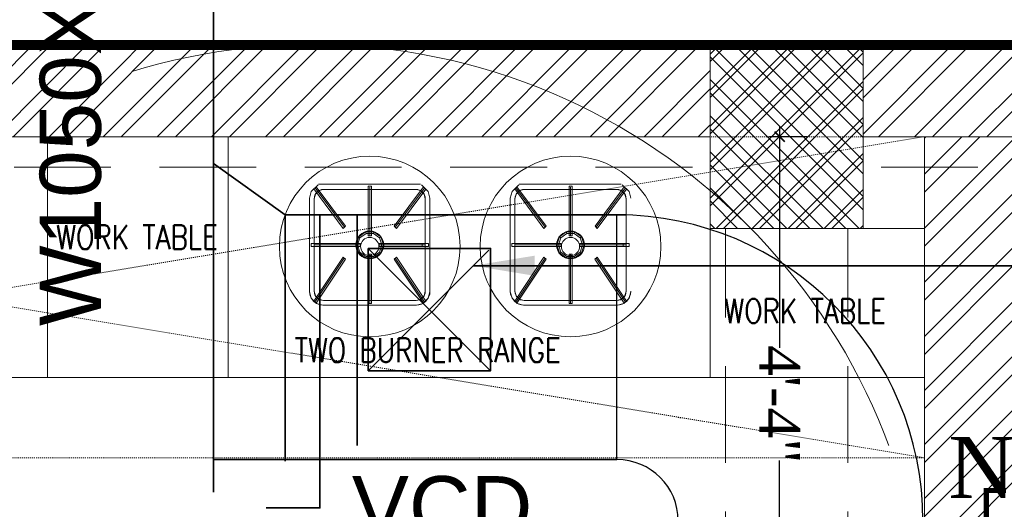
# Model space of a CAD drawing. Header units: inches. Extents: x 105152 to 158499, y 12149 to 30915.
# Tile 182 of 256: x 126659 to 126756, y 21557 to 21605. Entities that reach past the tile are written whole.
import ezdxf

# ---------------------------------------------------------------- set-up
doc = ezdxf.new("R2010")
doc.units = ezdxf.units.IN
doc.header["$MEASUREMENT"] = 0
doc.header["$PDMODE"] = 34
doc.linetypes.add('HIDDEN', pattern=[0.375, 0.25, -0.125])
for name, color, linetype, lineweight in [('AR - PLAN', 251, 'Continuous', 5), ('BEAM', 173, 'Continuous', 5), ('COVERAGE ', 251, 'Continuous', 5), ('DRAINAGE ', 7, 'Continuous', 9), ('EX AIR DUCT', 1, 'Continuous', 35), ('FLOOR RAISE', 4, 'Continuous', 5), ('HVAC SERVICE', 1, 'Continuous', 35), ('HVAC TEXT PP', 104, 'Continuous', 20), ('KIT TEXT.', 5, 'Continuous', 5), ('PD_BRICK WALL_115', 134, 'Continuous', 30), ('PD_COLUMN', 2, 'Continuous', 60), ('PD_HATCH', 45, 'Continuous', 9), ('PP-HVAC EXHAUST DUCT', 1, 'Continuous', 30), ('PP-TEXT', 7, 'Continuous', 40), ('RO WATER ', 15, 'Continuous', 15), ('VCD', 5, 'Continuous', 35), ('WATER SUPPLY ', 7, 'Continuous', 9)]:
    doc.layers.add(name, color=color, linetype=linetype, lineweight=lineweight)
for name, color, linetype in [('KIT EQUIPMENT', 7, 'Continuous'), ('PD_025_TEXT', 61, 'Continuous'), ('PP--DIM', 7, 'Continuous'), ('PP-SPRINKLER', 1, 'Continuous')]:
    doc.layers.add(name, color=color, linetype=linetype)
doc.styles.add('Arial', font='GOTHIC.TTF')
doc.styles.add('ISO', font='isocp.shx', dxfattribs={"height": 250})
doc.styles.get("Standard").update_dxf_attribs({"font": 'arial.ttf', "height": 6})
doc.styles.add('TIMES NEW ROMAN', font='times.ttf')
doc.dimstyles.new('ISO-10', dxfattribs={"dimtxt": 6, "dimasz": 0.5, "dimexe": 1.25, "dimexo": 0.625, "dimtad": 1, "dimtoh": 1, "dimdec": 1, "dimlunit": 4, "dimtxsty": 'Standard', "dimblk": 'ARCHTICK', "dimcen": 2.5, "dimclrt": 3, "dimadec": 0, "dimazin": 0, "dimtfac": 1, "dimtdec": 1, "dimtmove": 1, "dimatfit": 3, "dimfxl": 1, "dimarcsym": 0})
doc.dimstyles.new('PP-DIM', dxfattribs={"dimtxt": 4, "dimasz": 1, "dimexe": 1, "dimexo": 1, "dimgap": 0.09, "dimtad": 0, "dimdec": 0, "dimzin": 0, "dimdsep": 46, "dimlunit": 4, "dimtxsty": 'TIMES NEW ROMAN', "dimblk": 'ARCHTICK', "dimcen": 0.09, "dimdle": 1, "dimclrd": 256, "dimclre": 256, "dimclrt": 256, "dimadec": 0, "dimazin": 0, "dimtfac": 1, "dimtdec": 4, "dimtofl": 0, "dimtmove": 1, "dimatfit": 3, "dimfxl": 1, "dimtolj": 1, "dimtzin": 0, "dimlwd": -1, "dimlwe": -1, "dimarcsym": 0})

# ---------------------------------------------------------------- blocks, each defined once
blk = doc.blocks.new('PP-CEILING PENDANT')
at = {"layer": 'COVERAGE ', "color": 8, "lineweight": 5}
blk.add_circle((0, 0), 1700, dxfattribs=at)
blk = doc.blocks.new('_ArchTick')
at = {"color": 0, "linetype": 'ByBlock', "const_width": 0.15}
blk.add_lwpolyline([(-0.5, -0.5), (0.5, 0.5)], dxfattribs=at)
blk = doc.blocks.new('*D814')
at = {"layer": 'Defpoints', "color": 0}
for p in [(174.475, 316.717), (178.164, 316.717), (178.164, 264.218)]:
    blk.add_point(p, dxfattribs=at)
at = {"layer": 'PP--DIM'}
for p, q in [((174.475, 317.717), (174.476, 295.989)), ((177.164, 316.717), (173.475, 316.717)), ((174.476, 263.218), (174.476, 284.945)), ((177.164, 264.218), (173.476, 264.218))]:
    blk.add_line(p, q, dxfattribs=at)
for p, rotation in [((174.475, 316.717), 90.00075078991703), ((174.476, 264.218), 270.000750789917)]:
    blk.add_blockref('_ArchTick', p, dxfattribs=dict(at, rotation=rotation))
at = {"layer": 'PP--DIM', "insert": (174.476, 290.467), "char_height": 4, "attachment_point": 5, "rotation": 270.00075, "style": 'TIMES NEW ROMAN'}
blk.add_mtext('\\A1;4\'-4"', dxfattribs=at)
blk = doc.blocks.new('DRAINAGE')
at = {"layer": 'FLOOR RAISE', "const_width": 1}
blk.add_lwpolyline([(279.768, 645.092), (1025.268, 645.092), (1025.268, 488.592), (1007.268, 488.592), (1007.268, 485.592), (731.268, 485.592), (731.268, 383.592), (642.768, 383.592), (494.268, 383.592), (494.268, 317.092), (278.268, 317.092), (278.268, 335.092), (279.768, 335.092), (279.768, 645.092)], dxfattribs=at)
at = {"layer": 'PP-TEXT', "insert": (487.621, 600.519), "char_height": 6, "width": 26.6614, "attachment_point": 7, "style": 'Arial'}
blk.add_mtext('{\\fTimes New Roman|b0|i0|c0|p0;N.T}', dxfattribs=at)
blk = doc.blocks.new('A$C6E471120')
at = {"layer": 'KIT EQUIPMENT', "color": 251, "linetype": 'HIDDEN', "lineweight": 5, "ltscale": 0.025}
for p, q in [((0, -800), (-4838.7, 0)), ((-4838.7, -800), (0, 0))]:
    blk.add_line(p, q, dxfattribs=at)
at = {"layer": 'KIT EQUIPMENT', "color": 251, "lineweight": 5}
for p, q in [((-1509.8, -119.8, -370.3), (-1526.9, -136.9, -370.3)), ((-1254.8, -118.3, -416.6), (-1509, -118.3, -416.6)), ((-1235.5, -136.9, -370.3), (-1252.7, -119.8, -370.3)), ((-1009.8, -119.8, -370.3), (-1026.9, -136.9, -370.3)), ((-754.8, -118.3, -416.6), (-1009, -118.3, -416.6)), ((-735.5, -136.9, -370.3), (-752.7, -119.8, -370.3)), ((-1526.9, -136.9, -370.3), (-1531.2, -152.9, -370.3)), ((-1516.5, -142.9, -370.3), (-1519.6, -154.5, -370.3)), ((-1516.5, -142.9, -416.6), (-1519.6, -154.5, -416.6)), ((-1517.5, -127.6, -1064.6), (-1444.5, -225.7, -717.4)), ((-1508.1, -134.4, -370.3), (-1516.5, -142.9, -370.3)), ((-1508.1, -134.4, -416.6), (-1516.5, -142.9, -416.6)), ((-1496.5, -131.3, -370.3), (-1508.1, -134.4, -370.3)), ((-1496.5, -131.3, -416.6), (-1508.1, -134.4, -416.6)), ((-1265.9, -131.3, -370.3), (-1496.5, -131.3, -370.3)), ((-1265.9, -131.3, -416.6), (-1496.5, -131.3, -416.6)), ((-1265.9, -131.3, -1064.6), (-1496.5, -131.3, -1064.6)), ((-1381.2, -246.6, -717.4), (-1381.2, -125.5, -1064.6)), ((-1317.5, -225.8, -717.4), (-1244.4, -127.7, -1064.6)), ((-1254.4, -134.4, -370.3), (-1265.9, -131.3, -370.3)), ((-1254.4, -134.4, -416.6), (-1265.9, -131.3, -416.6)), ((-1245.9, -142.9, -370.3), (-1254.4, -134.4, -370.3)), ((-1245.9, -142.9, -416.6), (-1254.4, -134.4, -416.6)), ((-1242.8, -154.5, -370.3), (-1245.9, -142.9, -370.3)), ((-1242.8, -154.5, -416.6), (-1245.9, -142.9, -416.6)), ((-1231.2, -152.9, -370.3), (-1235.5, -136.9, -370.3)), ((-1026.9, -136.9, -370.3), (-1031.2, -152.9, -370.3)), ((-1016.5, -142.9, -370.3), (-1019.6, -154.5, -370.3)), ((-1016.5, -142.9, -416.6), (-1019.6, -154.5, -416.6)), ((-1017.5, -127.6, -1064.6), (-944.5, -225.7, -717.4)), ((-1008.1, -134.4, -370.3), (-1016.5, -142.9, -370.3)), ((-1008.1, -134.4, -416.6), (-1016.5, -142.9, -416.6)), ((-996.5, -131.3, -370.3), (-1008.1, -134.4, -370.3)), ((-996.5, -131.3, -416.6), (-1008.1, -134.4, -416.6)), ((-765.9, -131.3, -370.3), (-996.5, -131.3, -370.3)), ((-765.9, -131.3, -416.6), (-996.5, -131.3, -416.6)), ((-765.9, -131.3, -1064.6), (-996.5, -131.3, -1064.6)), ((-881.2, -246.6, -717.4), (-881.2, -125.5, -1064.6)), ((-817.5, -225.8, -717.4), (-744.4, -127.7, -1064.6)), ((-754.4, -134.4, -370.3), (-765.9, -131.3, -370.3)), ((-754.4, -134.4, -416.6), (-765.9, -131.3, -416.6)), ((-745.9, -142.9, -370.3), (-754.4, -134.4, -370.3)), ((-745.9, -142.9, -416.6), (-754.4, -134.4, -416.6)), ((-742.8, -154.5, -370.3), (-745.9, -142.9, -370.3)), ((-742.8, -154.5, -416.6), (-745.9, -142.9, -416.6)), ((-731.2, -152.9, -370.3), (-735.5, -136.9, -370.3)), ((-1531.2, -152.9, -370.3), (-1531.2, -386.6, 324)), ((-1531.2, -154.5, -1064.6), (-1531.2, -385, -370.3)), ((-1519.6, -154.5, -370.3), (-1519.6, -385, 324)), ((-1519.6, -154.5, -1064.6), (-1519.6, -385, -370.3)), ((-1242.8, -154.5, -1064.6), (-1242.8, -385, -370.3)), ((-1242.8, -154.5, -370.3), (-1242.8, -385, 324)), ((-1242.8, -385, 324), (-1242.8, -154.5, -370.3)), ((-1231.2, -386.6, 324), (-1231.2, -152.9, -370.3)), ((-1231.2, -152.9, -370.3), (-1231.2, -386.6, 324)), ((-1231.2, -385, -370.3), (-1231.2, -154.5, -1064.6)), ((-1231.2, -154.5, -1064.6), (-1231.2, -385, -370.3)), ((-1031.2, -152.9, -370.3), (-1031.2, -386.6, 324)), ((-1031.2, -154.5, -1064.6), (-1031.2, -385, -370.3)), ((-1019.6, -154.5, -370.3), (-1019.6, -385, 324)), ((-1019.6, -154.5, -1064.6), (-1019.6, -385, -370.3)), ((-742.8, -154.5, -1064.6), (-742.8, -385, -370.3)), ((-742.8, -154.5, -370.3), (-742.8, -385, 324)), ((-742.8, -385, 324), (-742.8, -154.5, -370.3)), ((-1405.5, -252.1, -46.3), (-1390.5, -241.2, -46.3)), ((-1390.5, -241.2, -46.3), (-1371.9, -241.2, -46.3)), ((-1371.9, -241.2, -46.3), (-1356.9, -252.1, -46.3)), ((-905.5, -252.1, -46.3), (-890.5, -241.2, -46.3)), ((-890.5, -241.2, -46.3), (-871.9, -241.2, -46.3)), ((-871.9, -241.2, -46.3), (-856.9, -252.1, -46.3)), ((-1411.3, -269.8, -46.3), (-1405.5, -252.1, -46.3)), ((-1356.9, -252.1, -46.3), (-1351.2, -269.8, -46.3)), ((-911.3, -269.8, -46.3), (-905.5, -252.1, -46.3)), ((-856.9, -252.1, -46.3), (-851.2, -269.8, -46.3)), ((-1404.4, -269.8, -717.4), (-1519.6, -269.8, -717.4)), ((-1405.5, -287.4, -46.3), (-1411.3, -269.8, -46.3)), ((-1390.5, -298.3, -46.3), (-1405.5, -287.4, -46.3)), ((-1381.2, -414, -370.3), (-1381.2, -292.9, -717.4)), ((-1356.9, -287.4, -46.3), (-1371.9, -298.3, -46.3)), ((-1242.8, -269.8, -717.4), (-1358.1, -269.8, -717.4)), ((-1351.2, -269.8, -46.3), (-1356.9, -287.4, -46.3)), ((-904.4, -269.8, -717.4), (-1019.6, -269.8, -717.4)), ((-905.5, -287.4, -46.3), (-911.3, -269.8, -46.3)), ((-890.5, -298.3, -46.3), (-905.5, -287.4, -46.3)), ((-881.2, -414, -370.3), (-881.2, -292.9, -717.4)), ((-856.9, -287.4, -46.3), (-871.9, -298.3, -46.3)), ((-742.8, -269.8, -717.4), (-858.1, -269.8, -717.4)), ((-851.2, -269.8, -46.3), (-856.9, -287.4, -46.3)), ((-1517.6, -412.3, -370.3), (-1444.6, -302.6, -717.4)), ((-1371.9, -298.3, -46.3), (-1390.5, -298.3, -46.3)), ((-1317.5, -302.7, -717.4), (-1244.5, -412.4, -370.3)), ((-1017.6, -412.3, -370.3), (-944.6, -302.6, -717.4)), ((-871.9, -298.3, -46.3), (-890.5, -298.3, -46.3)), ((-817.5, -302.7, -717.4), (-744.5, -412.4, -370.3)), ((-1531.2, -386.6, 324), (-1526.9, -402.6, 324)), ((-1519.6, -385, 324), (-1516.5, -396.6, 324)), ((-1245.9, -396.6, 324), (-1242.8, -385, 324)), ((-1235.5, -402.6, 324), (-1231.2, -386.6, 324)), ((-1031.2, -386.6, 324), (-1026.9, -402.6, 324)), ((-1019.6, -385, 324), (-1016.5, -396.6, 324)), ((-745.9, -396.6, 324), (-742.8, -385, 324)), ((-735.5, -402.6, 324), (-731.2, -386.6, 324)), ((-1526.9, -402.6, 324), (-1514.1, -415.5, 324)), ((-1516.5, -396.6, 324), (-1508.1, -405.1, 324)), ((-1514.1, -415.5, 324), (-1498, -419.8, 324)), ((-1508.1, -405.1, 324), (-1496.5, -408.2, 324)), ((-1496.5, -408.2, 324), (-1265.9, -408.2, 324)), ((-1496.5, -408.2, -370.3), (-1265.9, -408.2, -370.3)), ((-1265.9, -408.2, 324), (-1254.4, -405.1, 324)), ((-1264.4, -419.8, 324), (-1248.4, -415.5, 324)), ((-1254.4, -405.1, 324), (-1245.9, -396.6, 324)), ((-1248.4, -415.5, 324), (-1235.5, -402.6, 324)), ((-1026.9, -402.6, 324), (-1014.1, -415.5, 324)), ((-1016.5, -396.6, 324), (-1008.1, -405.1, 324)), ((-1014.1, -415.5, 324), (-998, -419.8, 324)), ((-1008.1, -405.1, 324), (-996.5, -408.2, 324)), ((-996.5, -408.2, 324), (-765.9, -408.2, 324)), ((-996.5, -408.2, -370.3), (-765.9, -408.2, -370.3)), ((-765.9, -408.2, 324), (-754.4, -405.1, 324)), ((-764.4, -419.8, 324), (-748.4, -415.5, 324)), ((-754.4, -405.1, 324), (-745.9, -396.6, 324)), ((-748.4, -415.5, 324), (-735.5, -402.6, 324)), ((-1264.4, -419.8, 324), (-1498, -419.8, 324)), ((-1498, -419.8, 324), (-1264.4, -419.8, 324)), ((-1264.4, -419.8, 324), (-1498, -419.8, 324)), ((-1265.9, -419.8, -370.3), (-1496.5, -419.8, -370.3)), ((-1496.5, -419.8, -370.3), (-1265.9, -419.8, -370.3)), ((-764.4, -419.8, 324), (-998, -419.8, 324)), ((-998, -419.8, 324), (-764.4, -419.8, 324)), ((-764.4, -419.8, 324), (-998, -419.8, 324)), ((-765.9, -419.8, -370.3), (-996.5, -419.8, -370.3)), ((-996.5, -419.8, -370.3), (-765.9, -419.8, -370.3))]:
    blk.add_line(p, q, dxfattribs=at)
at = {"layer": 'KIT EQUIPMENT', "color": 251, "linetype": 'HIDDEN', "lineweight": 5, "ltscale": 0.025}
blk.add_lwpolyline([(0, -800), (-4838.7, -800), (-4838.7, 0), (0, 0)], close=True, dxfattribs=at)
at = {"layer": 'KIT EQUIPMENT', "color": 251, "lineweight": 5}
for points in [[(-2783.4, -600), (-2783.4, 0), (-2183.4, 0), (-2183.4, -600)], [(-1733.4, -600), (-2183.4, -600), (-2183.4, 0), (-1733.4, 0)], [(-1733.4, -600), (-1733.4, 0), (-533.4, 0), (-533.4, -600)], [(-533.4, -228.6), (0, -228.6), (0, -600), (-533.4, -600)]]:
    blk.add_lwpolyline(points, close=True, dxfattribs=at)
for centre, radius in [((-1381.2, -273.6), 225), ((-881.2, -273.6), 225), ((-1381.2, -269.8, -717.4), 34.7), ((-881.2, -269.8, -717.4), 34.7), ((-1381.2, -273.6), 22.7), ((-881.2, -273.6), 22.7)]:
    blk.add_circle(centre, radius, dxfattribs=at)
for centre, radius, start, end in [((-1496.5, -154.5, -1064.6), 23.1, 90, 180), ((-1265.9, -154.5, -1064.6), 23.1, 0, 90), ((-996.5, -154.5, -1064.6), 23.1, 90, 180), ((-765.9, -154.5, -1064.6), 23.1, 0, 90), ((-1496.5, -385, -370.3), 34.7, 180, 270), ((-1496.5, -385, -370.3), 23.1, 180, 270), ((-1265.9, -385, -370.3), 23.1, 270, 0), ((-1265.9, -385, -370.3), 34.7, 270, 0), ((-996.5, -385, -370.3), 34.7, 180, 270), ((-996.5, -385, -370.3), 23.1, 180, 270), ((-765.9, -385, -370.3), 23.1, 270, 0), ((-765.9, -385, -370.3), 34.7, 270, 0)]:
    blk.add_arc(centre, radius, start, end, dxfattribs=at)
for points in [[(-1520.3, -130.3, -347.1), (-1514.8, -124.9, -347.1), (-1441.8, -223), (-1447.3, -228.4)], [(-1447.3, -228.4, -15.4), (-1441.8, -223, -15.4), (-1514.8, -124.9, -362.6), (-1520.3, -130.3, -362.6)], [(-1520.3, -130.3, -362.6), (-1514.8, -124.9, -362.6), (-1514.8, -124.9, -362.6)], [(-1520.3, -130.3, -347.1), (-1520.3, -130.3, -362.6), (-1514.8, -124.9, -362.6), (-1514.8, -124.9, -347.1)], [(-1520.3, -130.3, -347.1), (-1520.3, -130.3, -347.1), (-1447.3, -228.4)], [(-1447.3, -228.4), (-1447.3, -228.4, -15.4), (-1520.3, -130.3, -362.6), (-1520.3, -130.3, -347.1)], [(-1514.8, -124.9, -362.6), (-1514.8, -124.9, -362.6), (-1441.8, -223, -15.4)], [(-1514.8, -124.9, -347.1), (-1514.8, -124.9, -362.6), (-1441.8, -223, -15.4), (-1441.8, -223)], [(-1384.9, -123.6, -347.1), (-1377.2, -123.6, -347.1), (-1377.2, -246.8), (-1384.9, -246.8)], [(-1384.9, -123.6, -347.1), (-1384.9, -123.6, -347.1), (-1384.9, -246.8)], [(-1384.9, -246.8, -15.4), (-1377.2, -246.8, -15.4), (-1377.2, -123.6, -362.6), (-1384.9, -123.6, -362.6)], [(-1384.9, -246.8), (-1384.9, -246.8, -15.4), (-1384.9, -123.6, -362.6), (-1384.9, -123.6, -347.1)], [(-1377.2, -123.6, -362.6), (-1377.2, -123.6, -362.6), (-1377.2, -246.8, -15.4)], [(-1377.2, -123.6, -347.1), (-1377.2, -123.6, -362.6), (-1377.2, -246.8, -15.4), (-1377.2, -246.8)], [(-1247.2, -125, -347.1), (-1241.7, -130.4, -347.1), (-1314.7, -228.5), (-1320.2, -223)], [(-1247.2, -125, -347.1), (-1247.2, -125, -347.1), (-1320.2, -223)], [(-1320.2, -223, -15.4), (-1314.7, -228.5, -15.4), (-1241.7, -130.4, -362.6), (-1247.2, -125, -362.6)], [(-1320.2, -223), (-1320.2, -223, -15.4), (-1247.2, -125, -362.6), (-1247.2, -125, -347.1)], [(-1241.7, -130.4, -362.6), (-1241.7, -130.4, -362.6), (-1314.7, -228.5, -15.4)], [(-1241.7, -130.4, -347.1), (-1241.7, -130.4, -362.6), (-1314.7, -228.5, -15.4), (-1314.7, -228.5)], [(-1247.2, -125, -362.6), (-1241.7, -130.4, -362.6), (-1241.7, -130.4, -362.6)], [(-1247.2, -125, -347.1), (-1247.2, -125, -362.6), (-1241.7, -130.4, -362.6), (-1241.7, -130.4, -347.1)], [(-1020.3, -130.3, -347.1), (-1014.8, -124.9, -347.1), (-941.8, -223), (-947.3, -228.4)], [(-947.3, -228.4, -15.4), (-941.8, -223, -15.4), (-1014.8, -124.9, -362.6), (-1020.3, -130.3, -362.6)], [(-1020.3, -130.3, -362.6), (-1014.8, -124.9, -362.6), (-1014.8, -124.9, -362.6)], [(-1020.3, -130.3, -347.1), (-1020.3, -130.3, -362.6), (-1014.8, -124.9, -362.6), (-1014.8, -124.9, -347.1)], [(-1020.3, -130.3, -347.1), (-1020.3, -130.3, -347.1), (-947.3, -228.4)], [(-947.3, -228.4), (-947.3, -228.4, -15.4), (-1020.3, -130.3, -362.6), (-1020.3, -130.3, -347.1)], [(-1014.8, -124.9, -362.6), (-1014.8, -124.9, -362.6), (-941.8, -223, -15.4)], [(-1014.8, -124.9, -347.1), (-1014.8, -124.9, -362.6), (-941.8, -223, -15.4), (-941.8, -223)], [(-884.9, -123.6, -347.1), (-877.2, -123.6, -347.1), (-877.2, -246.8), (-884.9, -246.8)], [(-884.9, -123.6, -347.1), (-884.9, -123.6, -347.1), (-884.9, -246.8)], [(-884.9, -246.8, -15.4), (-877.2, -246.8, -15.4), (-877.2, -123.6, -362.6), (-884.9, -123.6, -362.6)], [(-884.9, -246.8), (-884.9, -246.8, -15.4), (-884.9, -123.6, -362.6), (-884.9, -123.6, -347.1)], [(-877.2, -123.6, -362.6), (-877.2, -123.6, -362.6), (-877.2, -246.8, -15.4)], [(-877.2, -123.6, -347.1), (-877.2, -123.6, -362.6), (-877.2, -246.8, -15.4), (-877.2, -246.8)], [(-747.2, -125, -347.1), (-741.7, -130.4, -347.1), (-814.7, -228.5), (-820.2, -223)], [(-747.2, -125, -347.1), (-747.2, -125, -347.1), (-820.2, -223)], [(-820.2, -223, -15.4), (-814.7, -228.5, -15.4), (-741.7, -130.4, -362.6), (-747.2, -125, -362.6)], [(-820.2, -223), (-820.2, -223, -15.4), (-747.2, -125, -362.6), (-747.2, -125, -347.1)], [(-741.7, -130.4, -362.6), (-741.7, -130.4, -362.6), (-814.7, -228.5, -15.4)], [(-741.7, -130.4, -347.1), (-741.7, -130.4, -362.6), (-814.7, -228.5, -15.4), (-814.7, -228.5)], [(-747.2, -125, -362.6), (-741.7, -130.4, -362.6), (-741.7, -130.4, -362.6)], [(-747.2, -125, -347.1), (-747.2, -125, -362.6), (-741.7, -130.4, -362.6), (-741.7, -130.4, -347.1)], [(-1467.2, -160.3, -910.3), (-1467.2, -160.3, -910.3), (-1467.2, -160.3, -1010.6), (-1467.2, -160.3, -910.3)], [(-967.2, -160.3, -910.3), (-967.2, -160.3, -910.3), (-967.2, -160.3, -1010.6), (-967.2, -160.3, -910.3)], [(-1447.3, -228.4), (-1441.8, -223), (-1441.8, -223, -15.4), (-1447.3, -228.4, -15.4)], [(-1447.3, -228.4), (-1447.3, -228.4), (-1447.3, -228.4, -15.4), (-1447.3, -228.4)], [(-1408.8, -249.7, -69.4), (-1405.5, -252.1, -46.3), (-1390.5, -241.2, -46.3), (-1391.8, -237.3, -69.4)], [(-1391.8, -237.3, -69.4), (-1390.5, -241.2, -46.3), (-1371.9, -241.2, -46.3), (-1370.7, -237.3, -69.4)], [(-1370.7, -237.3, -69.4), (-1371.9, -241.2, -46.3), (-1356.9, -252.1, -46.3), (-1353.6, -249.7, -69.4)], [(-1320.2, -223), (-1314.7, -228.5), (-1314.7, -228.5, -15.4), (-1320.2, -223, -15.4)], [(-1320.2, -223), (-1320.2, -223), (-1320.2, -223, -15.4), (-1320.2, -223)], [(-947.3, -228.4), (-941.8, -223), (-941.8, -223, -15.4), (-947.3, -228.4, -15.4)], [(-947.3, -228.4), (-947.3, -228.4), (-947.3, -228.4, -15.4), (-947.3, -228.4)], [(-908.8, -249.7, -69.4), (-905.5, -252.1, -46.3), (-890.5, -241.2, -46.3), (-891.8, -237.3, -69.4)], [(-891.8, -237.3, -69.4), (-890.5, -241.2, -46.3), (-871.9, -241.2, -46.3), (-870.7, -237.3, -69.4)], [(-870.7, -237.3, -69.4), (-871.9, -241.2, -46.3), (-856.9, -252.1, -46.3), (-853.6, -249.7, -69.4)], [(-820.2, -223), (-814.7, -228.5), (-814.7, -228.5, -15.4), (-820.2, -223, -15.4)], [(-820.2, -223), (-820.2, -223), (-820.2, -223, -15.4), (-820.2, -223)], [(-1527.4, -273.6, -702), (-1527.4, -265.9, -702), (-1404.4, -265.9, -702), (-1404.4, -273.6, -702)], [(-1404.4, -273.6, -717.4), (-1404.4, -265.9, -717.4), (-1527.4, -265.9, -717.4), (-1527.4, -273.6, -717.4)], [(-1527.4, -273.6, -15.4), (-1527.4, -265.9, -15.4), (-1527.4, -265.9, -15.4)], [(-1527.4, -273.6), (-1527.4, -273.6, -15.4), (-1527.4, -265.9, -15.4), (-1527.4, -265.9)], [(-1527.4, -265.9, -717.4), (-1527.4, -265.9, -717.4), (-1404.4, -265.9, -717.4)], [(-1527.4, -265.9, -702), (-1527.4, -265.9, -717.4), (-1404.4, -265.9, -717.4), (-1404.4, -265.9, -702)], [(-1415.3, -269.8, -69.4), (-1411.3, -269.8, -46.3), (-1405.5, -252.1, -46.3), (-1408.8, -249.7, -69.4)], [(-1404.4, -273.6), (-1404.4, -265.9), (-1404.4, -265.9, -15.4), (-1404.4, -273.6, -15.4)], [(-1384.9, -246.8), (-1377.2, -246.8), (-1377.2, -246.8, -15.4), (-1384.9, -246.8, -15.4)], [(-1384.9, -246.8), (-1384.9, -246.8), (-1384.9, -246.8, -15.4), (-1384.9, -246.8)], [(-1235.1, -265.9), (-1235.1, -273.6), (-1358.1, -273.6), (-1358.1, -265.9)], [(-1235.1, -265.9), (-1235.1, -265.9), (-1358.1, -265.9)], [(-1358.1, -265.9), (-1358.1, -273.6), (-1358.1, -273.6, -15.4), (-1358.1, -265.9, -15.4)], [(-1358.1, -265.9), (-1358.1, -265.9), (-1358.1, -265.9, -15.4), (-1358.1, -265.9)], [(-1358.1, -265.9, -15.4), (-1358.1, -273.6, -15.4), (-1235.1, -273.6, -15.4), (-1235.1, -265.9, -15.4)], [(-1358.1, -265.9), (-1358.1, -265.9, -15.4), (-1235.1, -265.9, -15.4), (-1235.1, -265.9)], [(-1353.6, -249.7, -69.4), (-1356.9, -252.1, -46.3), (-1351.2, -269.8, -46.3), (-1347.1, -269.8, -69.4)], [(-1250.5, -273.6, -15.4), (-1250.5, -265.9, -15.4), (-1250.5, -265.9, -15.4)], [(-1250.5, -273.6), (-1250.5, -273.6, -15.4), (-1250.5, -265.9, -15.4), (-1250.5, -265.9)], [(-1235.1, -265.9, -15.4), (-1235.1, -273.6, -15.4), (-1235.1, -273.6, -15.4)], [(-1235.1, -265.9), (-1235.1, -265.9, -15.4), (-1235.1, -273.6, -15.4), (-1235.1, -273.6)], [(-1027.4, -273.6, -702), (-1027.4, -265.9, -702), (-904.4, -265.9, -702), (-904.4, -273.6, -702)], [(-904.4, -273.6, -717.4), (-904.4, -265.9, -717.4), (-1027.4, -265.9, -717.4), (-1027.4, -273.6, -717.4)], [(-1027.4, -273.6, -15.4), (-1027.4, -265.9, -15.4), (-1027.4, -265.9, -15.4)], [(-1027.4, -273.6), (-1027.4, -273.6, -15.4), (-1027.4, -265.9, -15.4), (-1027.4, -265.9)], [(-1027.4, -265.9, -717.4), (-1027.4, -265.9, -717.4), (-904.4, -265.9, -717.4)], [(-1027.4, -265.9, -702), (-1027.4, -265.9, -717.4), (-904.4, -265.9, -717.4), (-904.4, -265.9, -702)], [(-915.3, -269.8, -69.4), (-911.3, -269.8, -46.3), (-905.5, -252.1, -46.3), (-908.8, -249.7, -69.4)], [(-904.4, -273.6), (-904.4, -265.9), (-904.4, -265.9, -15.4), (-904.4, -273.6, -15.4)], [(-884.9, -246.8), (-877.2, -246.8), (-877.2, -246.8, -15.4), (-884.9, -246.8, -15.4)], [(-884.9, -246.8), (-884.9, -246.8), (-884.9, -246.8, -15.4), (-884.9, -246.8)], [(-735.1, -265.9), (-735.1, -273.6), (-858.1, -273.6), (-858.1, -265.9)], [(-735.1, -265.9), (-735.1, -265.9), (-858.1, -265.9)], [(-858.1, -265.9), (-858.1, -273.6), (-858.1, -273.6, -15.4), (-858.1, -265.9, -15.4)], [(-858.1, -265.9), (-858.1, -265.9), (-858.1, -265.9, -15.4), (-858.1, -265.9)], [(-858.1, -265.9, -15.4), (-858.1, -273.6, -15.4), (-735.1, -273.6, -15.4), (-735.1, -265.9, -15.4)], [(-858.1, -265.9), (-858.1, -265.9, -15.4), (-735.1, -265.9, -15.4), (-735.1, -265.9)], [(-853.6, -249.7, -69.4), (-856.9, -252.1, -46.3), (-851.2, -269.8, -46.3), (-847.1, -269.8, -69.4)], [(-750.5, -273.6, -15.4), (-750.5, -265.9, -15.4), (-750.5, -265.9, -15.4)], [(-750.5, -273.6), (-750.5, -273.6, -15.4), (-750.5, -265.9, -15.4), (-750.5, -265.9)], [(-735.1, -265.9, -15.4), (-735.1, -273.6, -15.4), (-735.1, -273.6, -15.4)], [(-735.1, -265.9), (-735.1, -265.9, -15.4), (-735.1, -273.6, -15.4), (-735.1, -273.6)], [(-1527.4, -273.6, -702), (-1527.4, -273.6, -702), (-1404.4, -273.6, -702)], [(-1404.4, -273.6, -702), (-1404.4, -273.6, -717.4), (-1527.4, -273.6, -717.4), (-1527.4, -273.6, -702)], [(-1408.8, -289.8, -69.4), (-1405.5, -287.4, -46.3), (-1411.3, -269.8, -46.3), (-1415.3, -269.8, -69.4)], [(-1391.8, -302.2, -69.4), (-1390.5, -298.3, -46.3), (-1405.5, -287.4, -46.3), (-1408.8, -289.8, -69.4)], [(-1404.4, -273.6), (-1404.4, -273.6), (-1404.4, -273.6, -15.4), (-1404.4, -273.6)], [(-1377.2, -415.9, 347.1), (-1384.9, -415.9, 347.1), (-1384.9, -293.1), (-1377.2, -293.1)], [(-1377.2, -293.1), (-1384.9, -293.1), (-1384.9, -293.1, -15.4), (-1377.2, -293.1, -15.4)], [(-1377.2, -293.1, -15.4), (-1384.9, -293.1, -15.4), (-1384.9, -415.9, 331.7), (-1377.2, -415.9, 331.7)], [(-1384.9, -415.9, 331.7), (-1384.9, -415.9, 331.7), (-1384.9, -293.1, -15.4)], [(-1384.9, -415.9, 347.1), (-1384.9, -415.9, 331.7), (-1384.9, -293.1, -15.4), (-1384.9, -293.1)], [(-1377.2, -415.9, 347.1), (-1377.2, -415.9, 347.1), (-1377.2, -293.1)], [(-1377.2, -293.1), (-1377.2, -293.1), (-1377.2, -293.1, -15.4), (-1377.2, -293.1)], [(-1377.2, -293.1), (-1377.2, -293.1, -15.4), (-1377.2, -415.9, 331.7), (-1377.2, -415.9, 347.1)], [(-1353.6, -289.8, -69.4), (-1356.9, -287.4, -46.3), (-1371.9, -298.3, -46.3), (-1370.7, -302.2, -69.4)], [(-1235.1, -273.6, -15.4), (-1235.1, -273.6, -15.4), (-1358.1, -273.6, -15.4)], [(-1235.1, -273.6), (-1235.1, -273.6, -15.4), (-1358.1, -273.6, -15.4), (-1358.1, -273.6)], [(-1347.1, -269.8, -69.4), (-1351.2, -269.8, -46.3), (-1356.9, -287.4, -46.3), (-1353.6, -289.8, -69.4)], [(-1027.4, -273.6, -702), (-1027.4, -273.6, -702), (-904.4, -273.6, -702)], [(-904.4, -273.6, -702), (-904.4, -273.6, -717.4), (-1027.4, -273.6, -717.4), (-1027.4, -273.6, -702)], [(-908.8, -289.8, -69.4), (-905.5, -287.4, -46.3), (-911.3, -269.8, -46.3), (-915.3, -269.8, -69.4)], [(-891.8, -302.2, -69.4), (-890.5, -298.3, -46.3), (-905.5, -287.4, -46.3), (-908.8, -289.8, -69.4)], [(-904.4, -273.6), (-904.4, -273.6), (-904.4, -273.6, -15.4), (-904.4, -273.6)], [(-877.2, -415.9, 347.1), (-884.9, -415.9, 347.1), (-884.9, -293.1), (-877.2, -293.1)], [(-877.2, -293.1), (-884.9, -293.1), (-884.9, -293.1, -15.4), (-877.2, -293.1, -15.4)], [(-877.2, -293.1, -15.4), (-884.9, -293.1, -15.4), (-884.9, -415.9, 331.7), (-877.2, -415.9, 331.7)], [(-884.9, -415.9, 331.7), (-884.9, -415.9, 331.7), (-884.9, -293.1, -15.4)], [(-884.9, -415.9, 347.1), (-884.9, -415.9, 331.7), (-884.9, -293.1, -15.4), (-884.9, -293.1)], [(-877.2, -415.9, 347.1), (-877.2, -415.9, 347.1), (-877.2, -293.1)], [(-877.2, -293.1), (-877.2, -293.1), (-877.2, -293.1, -15.4), (-877.2, -293.1)], [(-877.2, -293.1), (-877.2, -293.1, -15.4), (-877.2, -415.9, 331.7), (-877.2, -415.9, 347.1)], [(-853.6, -289.8, -69.4), (-856.9, -287.4, -46.3), (-871.9, -298.3, -46.3), (-870.7, -302.2, -69.4)], [(-735.1, -273.6, -15.4), (-735.1, -273.6, -15.4), (-858.1, -273.6, -15.4)], [(-735.1, -273.6), (-735.1, -273.6, -15.4), (-858.1, -273.6, -15.4), (-858.1, -273.6)], [(-847.1, -269.8, -69.4), (-851.2, -269.8, -46.3), (-856.9, -287.4, -46.3), (-853.6, -289.8, -69.4)], [(-1514.9, -415, 347.1), (-1520.3, -409.6, 347.1), (-1447.3, -299.9), (-1441.9, -305.3)], [(-1441.9, -305.3, -15.4), (-1447.3, -299.9, -15.4), (-1520.3, -409.6, 331.7), (-1514.9, -415, 331.7)], [(-1520.3, -409.6, 331.7), (-1520.3, -409.6, 331.7), (-1447.3, -299.9, -15.4)], [(-1520.3, -409.6, 347.1), (-1520.3, -409.6, 331.7), (-1447.3, -299.9, -15.4), (-1447.3, -299.9)], [(-1514.9, -415, 347.1), (-1514.9, -415, 347.1), (-1441.9, -305.3)], [(-1441.9, -305.3), (-1441.9, -305.3, -15.4), (-1514.9, -415, 331.7), (-1514.9, -415, 347.1)], [(-1441.9, -305.3), (-1447.3, -299.9), (-1447.3, -299.9, -15.4), (-1441.9, -305.3, -15.4)], [(-1441.9, -305.3), (-1441.9, -305.3), (-1441.9, -305.3, -15.4), (-1441.9, -305.3)], [(-1370.7, -302.2, -69.4), (-1371.9, -298.3, -46.3), (-1390.5, -298.3, -46.3), (-1391.8, -302.2, -69.4)], [(-1241.8, -409.6, 347.1), (-1247.2, -415.1, 347.1), (-1320.3, -305.4), (-1314.8, -300)], [(-1314.8, -300), (-1320.3, -305.4), (-1320.3, -305.4, -15.4), (-1314.8, -300, -15.4)], [(-1314.8, -300, -15.4), (-1320.3, -305.4, -15.4), (-1247.2, -415.1, 331.7), (-1241.8, -409.6, 331.7)], [(-1247.2, -415.1, 331.7), (-1247.2, -415.1, 331.7), (-1320.3, -305.4, -15.4)], [(-1247.2, -415.1, 347.1), (-1247.2, -415.1, 331.7), (-1320.3, -305.4, -15.4), (-1320.3, -305.4)], [(-1241.8, -409.6, 347.1), (-1241.8, -409.6, 347.1), (-1314.8, -300)], [(-1314.8, -300), (-1314.8, -300), (-1314.8, -300, -15.4), (-1314.8, -300)], [(-1314.8, -300), (-1314.8, -300, -15.4), (-1241.8, -409.6, 331.7), (-1241.8, -409.6, 347.1)], [(-1014.9, -415, 347.1), (-1020.3, -409.6, 347.1), (-947.3, -299.9), (-941.9, -305.3)], [(-941.9, -305.3, -15.4), (-947.3, -299.9, -15.4), (-1020.3, -409.6, 331.7), (-1014.9, -415, 331.7)], [(-1020.3, -409.6, 331.7), (-1020.3, -409.6, 331.7), (-947.3, -299.9, -15.4)], [(-1020.3, -409.6, 347.1), (-1020.3, -409.6, 331.7), (-947.3, -299.9, -15.4), (-947.3, -299.9)], [(-1014.9, -415, 347.1), (-1014.9, -415, 347.1), (-941.9, -305.3)], [(-941.9, -305.3), (-941.9, -305.3, -15.4), (-1014.9, -415, 331.7), (-1014.9, -415, 347.1)], [(-941.9, -305.3), (-947.3, -299.9), (-947.3, -299.9, -15.4), (-941.9, -305.3, -15.4)], [(-941.9, -305.3), (-941.9, -305.3), (-941.9, -305.3, -15.4), (-941.9, -305.3)], [(-870.7, -302.2, -69.4), (-871.9, -298.3, -46.3), (-890.5, -298.3, -46.3), (-891.8, -302.2, -69.4)], [(-741.8, -409.6, 347.1), (-747.2, -415.1, 347.1), (-820.3, -305.4), (-814.8, -300)], [(-814.8, -300), (-820.3, -305.4), (-820.3, -305.4, -15.4), (-814.8, -300, -15.4)], [(-814.8, -300, -15.4), (-820.3, -305.4, -15.4), (-747.2, -415.1, 331.7), (-741.8, -409.6, 331.7)], [(-747.2, -415.1, 331.7), (-747.2, -415.1, 331.7), (-820.3, -305.4, -15.4)], [(-747.2, -415.1, 347.1), (-747.2, -415.1, 331.7), (-820.3, -305.4, -15.4), (-820.3, -305.4)], [(-741.8, -409.6, 347.1), (-741.8, -409.6, 347.1), (-814.8, -300)], [(-814.8, -300), (-814.8, -300), (-814.8, -300, -15.4), (-814.8, -300)], [(-814.8, -300), (-814.8, -300, -15.4), (-741.8, -409.6, 331.7), (-741.8, -409.6, 347.1)], [(-1514.9, -415, 331.7), (-1520.3, -409.6, 331.7), (-1520.3, -409.6, 331.7)], [(-1514.9, -415, 347.1), (-1514.9, -415, 331.7), (-1520.3, -409.6, 331.7), (-1520.3, -409.6, 347.1)], [(-1377.2, -415.9, 331.7), (-1384.9, -415.9, 331.7), (-1384.9, -415.9, 331.7)], [(-1377.2, -415.9, 347.1), (-1377.2, -415.9, 331.7), (-1384.9, -415.9, 331.7), (-1384.9, -415.9, 347.1)], [(-1241.8, -409.6, 331.7), (-1247.2, -415.1, 331.7), (-1247.2, -415.1, 331.7)], [(-1241.8, -409.6, 347.1), (-1241.8, -409.6, 331.7), (-1247.2, -415.1, 331.7), (-1247.2, -415.1, 347.1)], [(-1014.9, -415, 331.7), (-1020.3, -409.6, 331.7), (-1020.3, -409.6, 331.7)], [(-1014.9, -415, 347.1), (-1014.9, -415, 331.7), (-1020.3, -409.6, 331.7), (-1020.3, -409.6, 347.1)], [(-877.2, -415.9, 331.7), (-884.9, -415.9, 331.7), (-884.9, -415.9, 331.7)], [(-877.2, -415.9, 347.1), (-877.2, -415.9, 331.7), (-884.9, -415.9, 331.7), (-884.9, -415.9, 347.1)], [(-741.8, -409.6, 331.7), (-747.2, -415.1, 331.7), (-747.2, -415.1, 331.7)], [(-741.8, -409.6, 347.1), (-741.8, -409.6, 331.7), (-747.2, -415.1, 331.7), (-747.2, -415.1, 347.1)]]:
    blk.add_3dface(points, dxfattribs=at)
at = {"layer": 'KIT TEXT.', "color": 251, "char_height": 60.175, "width": 1100.284, "attachment_point": 7, "style": 'ISO'}
for s, insert in [('{\\Fromans|c0;\\W0.8;WORK TABLE }', (-2161.9, -280.4, 488.6)), ('{\\Fromans|c0;\\W0.8;WORK TABLE }', (-497.9, -464.4, 488.6)), ('{\\Fromans|c0;\\W0.8;TWO BURNER RANGE }', (-1567.9, -562.2, 118.3))]:
    blk.add_mtext(s, dxfattribs=dict(at, insert=insert))
blk = doc.blocks.new('FIRST FLOOR PLAN 0')
at = {"layer": 'PD_HATCH', "lineweight": 5}
h = blk.add_hatch(dxfattribs=at)
h.set_pattern_fill('ANSI32', color=251, scale=10)
h.set_pattern_definition([(45, (-1110.15, -834.2493), (-2.65165, 2.65165), []), (45, (-1108.3824, -834.2493), (-2.65165, 2.65165), [])])
h.paths.add_polyline_path([(-1107, -791.5), (-1116, -791.5), (-1116, -873), (-1107, -873)])
h.paths.add_polyline_path([(-745.5, -939), (-915, -939), (-915, -948), (-745.5, -948)])
h.paths.add_polyline_path([(-561, -939), (-730.5, -939), (-730.5, -948), (-561, -948)])
h.paths.add_polyline_path([(-1107, -75), (-1116, -75), (-1116, -156.5), (-1107, -156.5)])
h.paths.add_polyline_path([(-1107, -171.5), (-1116, -171.5), (-1116, -311.5), (-1107, -311.5)])
h.paths.add_polyline_path([(-1107, -326.5), (-1116, -326.5), (-1116, -466.5), (-1107, -466.5)])
h.paths.add_polyline_path([(-1107, -481.5), (-1116, -481.5), (-1116, -621.5), (-1107, -621.5)])
h.paths.add_polyline_path([(-1107, -636.5), (-1116, -636.5), (-1116, -776.5), (-1107, -776.5)])
h.paths.add_polyline_path([(-15, 0), (-181.5, 0), (-181.5, -9), (-15, -9)])
h.paths.add_polyline_path([(-196.5, 0), (-361.5, 0), (-361.5, -9), (-196.5, -9)])
h.paths.add_polyline_path([(-376.5, 0), (-546, 0), (-546, -9), (-376.5, -9)])
h.paths.add_polyline_path([(-561, 0), (-730.5, 0), (-730.5, -9), (-561, -9)])
h.paths.add_polyline_path([(-930, 0), (-1041, 0), (-1041, -9), (-930, -9)])
h.paths.add_polyline_path([(-1056, 0), (-1116, 0), (-1116, -60), (-1107, -60), (-1107, -9), (-1056, -9)])
h.paths.add_polyline_path([(-1107, -888), (-1116, -888), (-1116, -948), (-1056, -948), (-1056, -939), (-1107, -939)])
h.paths.add_polyline_path([(-930, -939), (-1041, -939), (-1041, -948), (-930, -948)])
h.paths.add_polyline_path([(-521.25, -939), (-546, -939), (-546, -948), (-521.25, -948)])
h.paths.add_polyline_path([(-376.5, -939), (-401.25, -939), (-401.25, -948), (-376.5, -948)])
h.paths.add_polyline_path([(-339, -939), (-361.5, -939), (-361.5, -948), (-339, -948)])
h.paths.add_polyline_path([(-196.5, -939), (-219, -939), (-219, -948), (-196.5, -948)])
h.paths.add_polyline_path([(-159, -939), (-181.5, -939), (-181.5, -948), (-159, -948)])
h.paths.add_polyline_path([(-15, -939), (-39, -939), (-39, -948), (-15, -948)])
h.paths.add_polyline_path([(0, -930), (-9, -930)])
h.paths.add_polyline_path([(0, -791.5), (-9, -791.5), (-9, -930), (0, -930)])
h.paths.add_polyline_path([(0, -636.5), (-9, -636.5), (-9, -776.5), (0, -776.5)])
h.paths.add_polyline_path([(0, -326.5), (-9, -326.5), (-9, -621.5), (0, -621.5)])
h.paths.add_polyline_path([(0, -18), (-9, -18), (-9, -156.5), (0, -156.5)])
h.paths.add_polyline_path([(-18, -159.5), (-123, -159.5), (-123, -168.5), (-18, -168.5)])
h.paths.add_polyline_path([(-123, -171.5), (-132, -171.5), (-132, -249.5), (-123, -249.5)])
h.paths.add_polyline_path([(-132, -159.5), (-204, -159.5), (-204, -168.5), (-132, -168.5)])
h.paths.add_polyline_path([(-204, -171.5), (-213, -171.5), (-213, -249.5), (-204, -249.5)])
h.paths.add_polyline_path([(-213, -159.5), (-294, -159.5), (-294, -261.5), (-267, -261.5), (-267, -252.5), (-285, -252.5), (-285, -168.5), (-213, -168.5)])
h.paths.add_polyline_path([(-213, -252.5), (-231, -252.5), (-231, -261.5), (-213, -261.5)], flags=17)
h.paths.add_polyline_path([(-186, -252.5), (-204, -252.5), (-204, -261.5), (-186, -261.5)])
h.paths.add_polyline_path([(-132, -252.5), (-150, -252.5), (-150, -261.5), (-132, -261.5)])
h.paths.add_polyline_path([(-123, -261.5), (-132, -261.5), (-132, -324.5), (-123, -324.5)])
h.paths.add_polyline_path([(0, -310.5), (-9, -310.5), (-9, -311.5), (0, -311.5)])
h.paths.add_polyline_path([(0, -171.5), (-9, -171.5), (-9, -190.5), (0, -190.5)])
h.paths.add_polyline_path([(-878.25, -9), (-878.25, 0), (-915, 0), (-915, -9)])
h.paths.add_polyline_path([(-782.25, 0), (-782.25, -9), (-745.5, -9), (-745.5, 0)])
h = blk.add_hatch(dxfattribs=at)
h.set_pattern_fill('ANSI37', color=251, scale=20)
h.set_pattern_definition([(45, (144327.2833, 25769.4912), (-1.767766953, 1.767766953), []), (135, (144327.2833, 25769.4912), (-1.767766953, -1.767766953), [])])
h.paths.add_polyline_path([(-546, 0), (-561, 0), (-561, -18), (-546, -18)])
h = blk.add_hatch(dxfattribs=at)
h.set_pattern_fill('ANSI32', color=251, scale=10)
h.set_pattern_definition([(45, (-550.7706, -242.3818), (-2.65165, 2.65165), []), (45, (-549.0028, -242.3818), (-2.65165, 2.65165), [])])
h.paths.add_polyline_path([(-540, -240.3), (-583.25, -240.3), (-583.25, -244.8), (-540, -244.8)])
h.paths.add_polyline_path([(-625.25, -240.3), (-668.5, -240.3), (-668.5, -244.8), (-625.25, -244.8)], flags=17)
h.paths.add_polyline_path([(-540, -323.5), (-540, -328), (-378, -328), (-378, -323.5), (-531, -323.5), (-531, -234), (-471, -234), (-471, -258), (-466.5, -258), (-466.5, -234), (-387, -234), (-387, -262), (-382.5, -262), (-382.5, -103), (-378, -103), (-378, -98.5), (-387, -98.5), (-387, -225), (-531, -225), (-531, -9), (-540, -9)])
h.paths.add_polyline_path([(-595.5, -332.937), (-591, -332.937), (-591, -328), (-582, -328), (-582, -323.5), (-668.5, -323.5), (-668.5, -168), (-745.5, -168), (-745.5, -172.5), (-673, -172.5), (-673, -323.5), (-729, -323.5), (-729, -328), (-595.5, -328)])
at = {"layer": 'PD_BRICK WALL_115', "color": 251, "lineweight": 5}
for p, q in [((0, 0), (-782.25, 0)), ((-561, -9), (-730.5, -9)), ((-376.5, -9), (-546, -9))]:
    blk.add_line(p, q, dxfattribs=at)
blk.add_lwpolyline([(-378, -323.5), (-531, -323.5), (-531, -234), (-471, -234), (-471, -258), (-466.5, -258), (-466.5, -234), (-387, -234), (-387, -262), (-382.5, -262), (-382.5, -103), (-378, -103), (-378, -98.5), (-387, -98.5), (-387, -225), (-531, -225), (-531, -9), (-540, -9), (-540, -323.5), (-540, -323.5)], dxfattribs=at)
at = {"layer": 'PD_COLUMN', "color": 251, "lineweight": 5}
blk.add_lwpolyline([(-546, -18), (-561, -18), (-561, 0), (-546, 0)], close=True, dxfattribs=at)
at = {"layer": 'PD_025_TEXT', "color": 251, "xscale": 0.03937007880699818, "yscale": 0.03937007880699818, "zscale": 0.03937007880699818}
blk.add_blockref('A$C6E471120', (-540, -8.999), dxfattribs=at)
blk = doc.blocks.new('columns2')
at = {"layer": 'PD_HATCH', "lineweight": 5}
h = blk.add_hatch(dxfattribs=at)
h.set_pattern_fill('ANSI37', color=173, scale=20)
h.paths.add_polyline_path([(387, -250), (387, -268), (369, -268), (369, -250)])
h.paths.add_polyline_path([(18, 0), (18, -15), (0, -15), (0, 0)])
h.paths.add_polyline_path([(18, -828), (18, -813), (0, -813), (0, -828)])
h.paths.add_polyline_path([(201, -870), (186, -870), (186, -888), (201, -888)])
h.paths.add_polyline_path([(570, -870), (555, -870), (555, -888), (570, -888)])
h.paths.add_polyline_path([(754.5, -870), (739.5, -870), (739.5, -888), (754.5, -888)])
h.paths.add_polyline_path([(934.5, -870), (919.5, -870), (919.5, -888), (934.5, -888)])
h.paths.add_polyline_path([(385.5, -870), (370.5, -870), (370.5, -888), (385.5, -888)])
h.paths.add_polyline_path([(201, 42), (186, 42), (186, 60), (201, 60)])
h.paths.add_polyline_path([(387, -578), (387, -560), (369, -560), (369, -578)])
h.paths.add_polyline_path([(1116, -731.5), (1116, -716.5), (1098, -716.5), (1098, -731.5)])
h.paths.add_polyline_path([(1116, -111.5), (1116, -96.5), (1098, -96.5), (1098, -111.5)])
h.paths.add_polyline_path([(1116, -561.5), (1116, -576.5), (1098, -576.5), (1098, -561.5)])
h.paths.add_polyline_path([(1116, -251.5), (1116, -266.5), (1098, -266.5), (1098, -251.5)])
h.paths.add_polyline_path([(0, -731.5), (0, -716.5), (18, -716.5), (18, -731.5)])
h.paths.add_polyline_path([(0, -111.5), (0, -96.5), (18, -96.5), (18, -111.5)])
h.paths.add_polyline_path([(0, -406.5), (0, -421.5), (18, -421.5), (18, -406.5)])
h.paths.add_polyline_path([(0, -561.5), (0, -576.5), (18, -576.5), (18, -561.5)])
h.paths.add_polyline_path([(0, -251.5), (0, -266.5), (18, -266.5), (18, -251.5)])
h.paths.add_polyline_path([(993, -111.5), (993, -99.5), (984, -99.5), (984, -111.5)])
h.paths.add_polyline_path([(993, -189.5), (993, -201.5), (984, -201.5), (984, -189.5)])
h.paths.add_polyline_path([(903, -111.5), (903, -99.5), (912, -99.5), (912, -111.5)])
h.paths.add_polyline_path([(903, -189.5), (903, -201.5), (912, -201.5), (912, -189.5)])
h.paths.add_polyline_path([(75, -870), (60, -870), (60, -888), (75, -888)])
h.paths.add_polyline_path([(1116, -870), (1101, -870), (1101, -888), (1116, -888)])
h.paths.add_polyline_path([(75, 42), (60, 42), (60, 60), (75, 60)])
h.paths.add_polyline_path([(570, 42), (555, 42), (555, 60), (570, 60)])
h.paths.add_polyline_path([(754.5, 42), (739.5, 42), (739.5, 60), (754.5, 60)])
h.paths.add_polyline_path([(934.5, 42), (919.5, 42), (919.5, 60), (934.5, 60)])
h.paths.add_polyline_path([(385.5, 42), (370.5, 42), (370.5, 60), (385.5, 60)])
h.paths.add_polyline_path([(1116, 42), (1101, 42), (1101, 60), (1116, 60)])
h.paths.add_polyline_path([(738, -250), (738, -268), (756, -268), (756, -250)])
h.paths.add_polyline_path([(756, -578.001), (756, -560.001), (738, -560.001), (738, -578.001)])
at = {"layer": 'PD_COLUMN', "color": 173, "lineweight": 5}
blk.add_lwpolyline([(570, 42), (555, 42), (555, 60), (570, 60)], close=True, dxfattribs=at)
at = {"layer": 'PD_HATCH', "color": 173, "linetype": 'HIDDEN', "lineweight": 5, "ltscale": 38}
for p, q in [((385.5, 60), (555, 60)), ((739.5, 60), (570, 60)), ((387, 48), (555, 48)), ((738, 48), (570, 48)), ((556.5, -95), (556.5, 42)), ((568.5, -95), (568.5, 42))]:
    blk.add_line(p, q, dxfattribs=at)
blk = doc.blocks.new('HVAC SERVICE')
at = {"color": 8}
blk.add_lwpolyline([(238.32, 0), (613.205, 0), (613.205, 97.516), (238.32, 97.516)], close=True, dxfattribs=at)
at = {"layer": 'EX AIR DUCT'}
for p, q in [((513.325, -16.674), (506.306, -11.63)), ((546.756, -16.674), (513.325, -16.674)), ((521.471, -19.955), (533.471, -31.955)), ((521.471, -31.955), (533.294, -20.133, -14.578))]:
    blk.add_line(p, q, dxfattribs=at)
blk.add_lwpolyline([(521.471, -19.955), (533.471, -19.955), (533.471, -31.955), (521.471, -31.955)], close=True, dxfattribs=at)
at = {"layer": 'HVAC SERVICE'}
for p, q in [((575.86, -40.472), (575.86, -40.495)), ((466.306, -43.87), (506.306, -43.87))]:
    blk.add_line(p, q, dxfattribs=at)
at = {"layer": 'HVAC TEXT PP'}
blk.add_leader([(531.778, -21.659, 5.229), (602.302, -21.659, 5.229)], dimstyle='ISO-10', override={"dimasz": 6, "dimtad": 0}, dxfattribs=at)
at = {"layer": 'VCD', "insert": (431.303, -39.57, 19.236), "char_height": 6, "attachment_point": 1, "bg_fill": 2}
blk.add_mtext_dynamic_manual_height_columns('\\pxql;VCD', width=135.31116, gutter_width=50, heights=[-6], dxfattribs=at)
at = {"layer": 'EX AIR DUCT'}
for p, q in [((466.306, 52.276), (466.306, -43.87)), ((506.306, 52.276), (506.306, -43.87)), ((513.325, -40.844), (513.325, -18.844))]:
    blk.add_line(p, q, dxfattribs=at)
at = {"layer": 'PP-HVAC EXHAUST DUCT'}
blk.add_line((513.325, -16.674), (513.325, -40.674), dxfattribs=at)
at = {"layer": 'VCD'}
blk.add_lwpolyline([(516.741, -16.667), (516.741, -45.412), (511.468, -45.412)], dxfattribs=at)
blk.add_lwpolyline([(513.326, -16.667), (520.377, -16.667), (520.377, -40.674), (513.326, -40.674)], close=True, dxfattribs=at)
at = {"layer": 'HVAC TEXT PP', "insert": (479.26, -62.158), "char_height": 6, "attachment_point": 1, "rotation": 90, "bg_fill": 2}
blk.add_mtext_dynamic_manual_height_columns('\\pxqc;8400 CFM \\PW1050XH450MM', width=135.31116, gutter_width=50, heights=[-16], dxfattribs=at)
at = {"layer": 'VCD', "insert": (519.87, -42.295, 19.236), "char_height": 6, "attachment_point": 1, "bg_fill": 2}
blk.add_mtext_dynamic_manual_height_columns('\\pxql;VCD', width=135.31116, gutter_width=50, heights=[-6], dxfattribs=at)
at = {"layer": 'EX AIR DUCT'}
blk.add_line((545.86, -40.674), (506.306, -40.674), dxfattribs=at)
at = {"layer": 'PP-HVAC EXHAUST DUCT'}
blk.add_line((545.86, -40.674), (545.86, -16.674), dxfattribs=at)
for radius in [30, 6]:
    blk.add_arc((545.86, -46.674), radius, 360, 90, dxfattribs=at)
blk = doc.blocks.new('WATER SUPPLY')
at = {"layer": 'RO WATER ', "const_width": 0.5}
blk.add_lwpolyline([(196.664, 282.014), (194.741, 282.014), (194.741, 264.716)], dxfattribs=at)
at = {"layer": 'PP--DIM'}
dim = blk.add_aligned_dim(p1=(178.164, 264.218), p2=(178.164, 316.717), distance=3.688, dimstyle='PP-DIM', dxfattribs=at)
dim.commit()
dim.dimension.update_dxf_attribs({"geometry": '*D814', "text_midpoint": (174.476, 290.467)})

msp = doc.modelspace()

# ---------------------------------------------------------------- block references
at = {"layer": 'PP-SPRINKLER', "xscale": -0.0354331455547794, "yscale": 0.0354331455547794, "zscale": 35.43314555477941, "rotation": 180}
msp.add_blockref('PP-CEILING PENDANT', (126688.162, 21542.297), dxfattribs=at)

# ---------------------------------------------------------------- next in the draw order: block references
at = {"layer": 'HVAC SERVICE'}
msp.add_blockref('HVAC SERVICE', (126172.161, 21602.498), dxfattribs=at)

# ---------------------------------------------------------------- next in the draw order: block references
at = {"layer": 'WATER SUPPLY '}
msp.add_blockref('WATER SUPPLY', (126559.497, 21276.782), dxfattribs=at)

# ---------------------------------------------------------------- next in the draw order: block references
at = {"layer": 'DRAINAGE '}
msp.add_blockref('DRAINAGE', (126262.893, 20957.406), dxfattribs=at)

# ---------------------------------------------------------------- next in the draw order: block references
at = {"layer": 'AR - PLAN', "color": 251}
msp.add_blockref('FIRST FLOOR PLAN 0', (127288.161, 21602.498), dxfattribs=at)

# ---------------------------------------------------------------- next in the draw order: block references
at = {"layer": 'BEAM'}
msp.add_blockref('columns2', (126172.162, 21542.498), dxfattribs=at)

doc.saveas('drawing.dxf')
